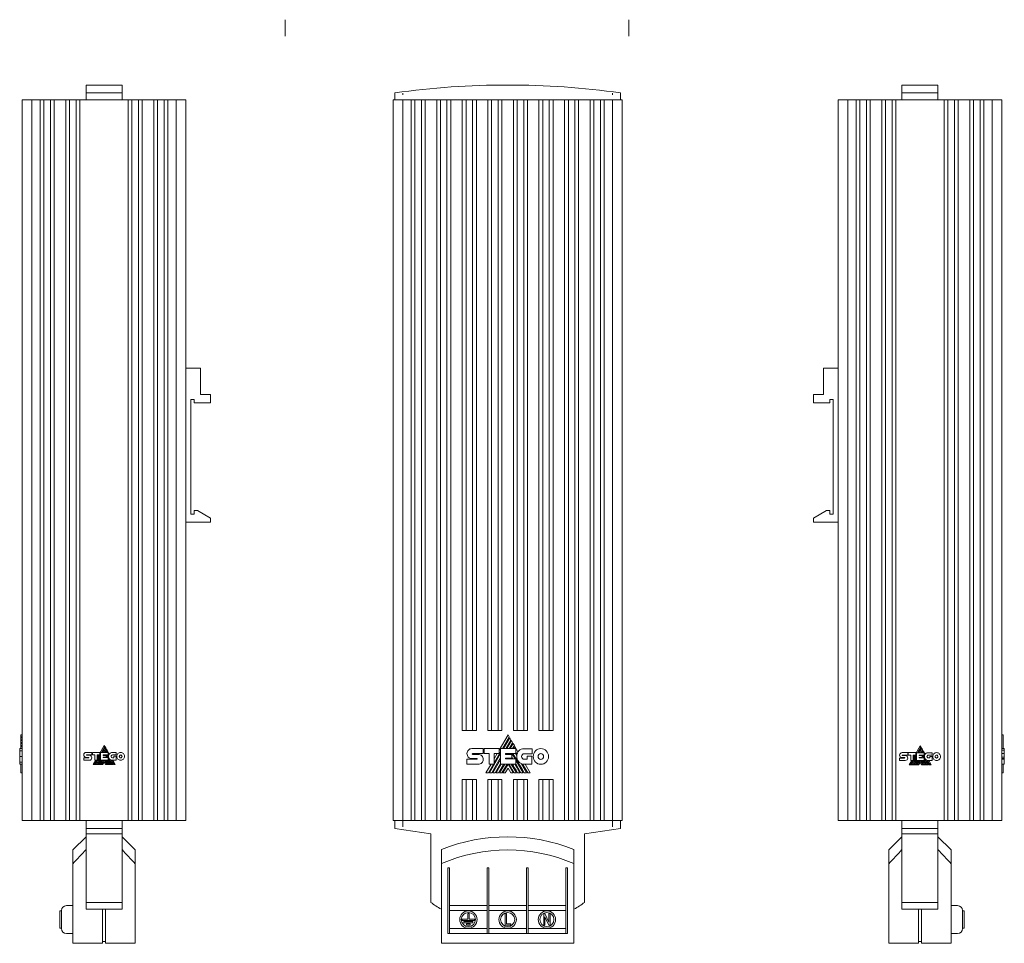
# Model space of a CAD drawing. Header units: millimetres. Extents: x 44 to 345, y 15 to 297.
import ezdxf

# ---------------------------------------------------------------- set-up
doc = ezdxf.new("R2010")
doc.units = ezdxf.units.MM
doc.linetypes.add('CENTERX2', pattern=[20.32, 12.7, -2.54, 2.54, -2.54])
doc.linetypes.add('PHANTOM', pattern=[12.7, 6.35, -1.27, 1.27, -1.27, 1.27, -1.27])
doc.layers.add('___VS___', color=7, linetype='Continuous', lineweight=15)

msp = doc.modelspace()

# ---------------------------------------------------------------- linework, layer by layer
at = {"color": 7, "linetype": 'Continuous', "lineweight": 0}
for p, q in [((125, 292), (125, 297)), ((230, 292), (230, 297))]:
    msp.add_line(p, q, dxfattribs=at)
at = {"color": 7, "linetype": 'Continuous', "lineweight": 15}
for p, q in [((75.18, 277.06), (64.18, 277.06)), ((64.18, 277.06), (64.18, 274.66)), ((75.18, 274.66), (75.18, 277.06)), ((324.37, 277.06), (313.37, 277.06)), ((313.37, 277.06), (313.37, 274.66)), ((324.37, 274.66), (324.37, 277.06)), ((75.18, 274.66), (64.18, 274.66)), ((64.18, 274.66), (64.18, 272.56)), ((75.18, 274.66), (75.18, 272.56)), ((158.45, 274.66), (158.45, 272.56)), ((227.45, 274.66), (227.45, 272.56)), ((313.37, 274.66), (313.37, 272.56)), ((313.37, 274.66), (324.37, 274.66)), ((324.37, 274.66), (324.37, 272.56)), ((44.68, 52.56), (44.68, 272.56)), ((47.68, 272.56), (44.68, 272.56)), ((47.68, 52.56), (47.68, 272.56)), ((50.19, 272.56), (47.68, 272.56)), ((50.19, 52.56), (50.19, 272.56)), ((51.34, 272.56), (50.19, 272.56)), ((51.34, 52.56), (51.34, 272.56)), ((53.34, 272.56), (51.34, 272.56)), ((53.34, 52.56), (53.34, 272.56)), ((54.5, 272.56), (53.34, 272.56)), ((54.5, 52.56), (54.5, 272.56)), ((58, 272.56), (54.5, 272.56)), ((58, 52.56), (58, 272.56)), ((59.15, 272.56), (58, 272.56)), ((59.15, 52.56), (59.15, 272.56)), ((61.15, 272.56), (59.15, 272.56)), ((61.15, 52.56), (61.15, 272.56)), ((62.31, 272.56), (61.15, 272.56)), ((62.31, 52.56), (62.31, 272.56)), ((77.05, 272.56), (62.31, 272.56)), ((77.05, 52.56), (77.05, 272.56)), ((77.05, 272.56), (78.21, 272.56)), ((78.21, 52.56), (78.21, 272.56)), ((78.21, 272.56), (80.21, 272.56)), ((80.21, 52.56), (80.21, 272.56)), ((80.21, 272.56), (81.36, 272.56)), ((81.36, 52.56), (81.36, 272.56)), ((81.36, 272.56), (84.86, 272.56)), ((84.86, 52.56), (84.86, 272.56)), ((84.86, 272.56), (86.01, 272.56)), ((86.01, 52.56), (86.01, 272.56)), ((86.01, 272.56), (88.01, 272.56)), ((88.01, 52.56), (88.01, 272.56)), ((88.01, 272.56), (89.17, 272.56)), ((89.17, 52.56), (89.17, 272.56)), ((89.17, 272.56), (91.68, 272.56)), ((91.68, 52.56), (91.68, 272.56)), ((91.68, 272.56), (94.68, 272.56)), ((94.68, 52.56), (94.68, 272.56)), ((157.95, 52.56), (157.95, 272.56)), ((157.95, 272.56), (160.95, 272.56)), ((160.95, 52.56), (160.95, 272.56)), ((160.95, 272.56), (163.46, 272.56)), ((163.46, 52.56), (163.46, 272.56)), ((163.46, 272.56), (164.61, 272.56)), ((164.61, 52.56), (164.61, 272.56)), ((164.61, 272.56), (166.61, 272.56)), ((166.61, 52.56), (166.61, 272.56)), ((166.61, 272.56), (167.77, 272.56)), ((167.77, 52.56), (167.77, 272.56)), ((167.77, 272.56), (171.27, 272.56)), ((171.27, 52.56), (171.27, 272.56)), ((171.27, 272.56), (172.42, 272.56)), ((172.42, 52.56), (172.42, 272.56)), ((172.42, 272.56), (174.42, 272.56)), ((174.42, 52.56), (174.42, 272.56)), ((174.42, 272.56), (175.58, 272.56)), ((175.58, 52.56), (175.58, 272.56)), ((175.58, 272.56), (179.08, 272.56)), ((179.08, 80.06), (179.08, 272.56)), ((179.08, 272.56), (180.23, 272.56)), ((180.23, 80.06), (180.23, 272.56)), ((180.23, 272.56), (182.23, 272.56)), ((182.23, 80.06), (182.23, 272.56)), ((182.23, 272.56), (183.39, 272.56)), ((183.39, 80.06), (183.39, 272.56)), ((183.39, 272.56), (186.89, 272.56)), ((186.89, 80.06), (186.89, 272.56)), ((186.89, 272.56), (188.04, 272.56)), ((188.04, 80.06), (188.04, 272.56)), ((188.04, 272.56), (190.04, 272.56)), ((190.04, 80.06), (190.04, 272.56)), ((190.04, 272.56), (191.2, 272.56)), ((191.2, 80.06), (191.2, 272.56)), ((191.2, 272.56), (194.7, 272.56)), ((194.7, 80.06), (194.7, 272.56)), ((195.86, 272.56), (194.7, 272.56)), ((195.86, 80.06), (195.86, 272.56)), ((197.86, 272.56), (195.86, 272.56)), ((197.86, 80.06), (197.86, 272.56)), ((199.01, 272.56), (197.86, 272.56)), ((199.01, 80.06), (199.01, 272.56)), ((202.51, 272.56), (199.01, 272.56)), ((202.51, 80.06), (202.51, 272.56)), ((203.67, 272.56), (202.51, 272.56)), ((203.67, 80.06), (203.67, 272.56)), ((205.67, 272.56), (203.67, 272.56)), ((205.67, 80.06), (205.67, 272.56)), ((206.82, 272.56), (205.67, 272.56)), ((206.82, 80.06), (206.82, 272.56)), ((210.32, 272.56), (206.82, 272.56)), ((210.32, 52.56), (210.32, 272.56)), ((211.48, 272.56), (210.32, 272.56)), ((211.48, 52.56), (211.48, 272.56)), ((213.48, 272.56), (211.48, 272.56)), ((213.48, 52.56), (213.48, 272.56)), ((214.63, 272.56), (213.48, 272.56)), ((214.63, 52.56), (214.63, 272.56)), ((218.13, 272.56), (214.63, 272.56)), ((218.13, 52.56), (218.13, 272.56)), ((219.28, 272.56), (218.13, 272.56)), ((219.28, 52.56), (219.28, 272.56)), ((221.28, 272.56), (219.28, 272.56)), ((221.28, 52.56), (221.28, 272.56)), ((222.44, 272.56), (221.28, 272.56)), ((222.44, 52.56), (222.44, 272.56)), ((224.95, 272.56), (222.44, 272.56)), ((224.95, 52.56), (224.95, 272.56)), ((227.95, 272.56), (224.95, 272.56)), ((227.95, 52.56), (227.95, 272.56)), ((293.87, 52.56), (293.87, 272.56)), ((296.87, 272.56), (293.87, 272.56)), ((296.87, 52.56), (296.87, 272.56)), ((299.38, 272.56), (296.87, 272.56)), ((299.38, 52.56), (299.38, 272.56)), ((300.53, 272.56), (299.38, 272.56)), ((300.53, 52.56), (300.53, 272.56)), ((302.53, 272.56), (300.53, 272.56)), ((302.53, 52.56), (302.53, 272.56)), ((303.69, 272.56), (302.53, 272.56)), ((303.69, 52.56), (303.69, 272.56)), ((307.19, 272.56), (303.69, 272.56)), ((307.19, 52.56), (307.19, 272.56)), ((308.34, 272.56), (307.19, 272.56)), ((308.34, 52.56), (308.34, 272.56)), ((310.34, 272.56), (308.34, 272.56)), ((310.34, 52.56), (310.34, 272.56)), ((311.5, 272.56), (310.34, 272.56)), ((311.5, 52.56), (311.5, 272.56)), ((311.5, 272.56), (326.24, 272.56)), ((326.24, 52.56), (326.24, 272.56)), ((326.24, 272.56), (327.4, 272.56)), ((327.4, 52.56), (327.4, 272.56)), ((327.4, 272.56), (329.4, 272.56)), ((329.4, 52.56), (329.4, 272.56)), ((329.4, 272.56), (330.55, 272.56)), ((330.55, 52.56), (330.55, 272.56)), ((330.55, 272.56), (334.05, 272.56)), ((334.05, 52.56), (334.05, 272.56)), ((334.05, 272.56), (335.21, 272.56)), ((335.21, 52.56), (335.21, 272.56)), ((335.21, 272.56), (337.21, 272.56)), ((337.21, 52.56), (337.21, 272.56)), ((337.21, 272.56), (338.36, 272.56)), ((338.36, 52.56), (338.36, 272.56)), ((338.36, 272.56), (340.87, 272.56)), ((340.87, 52.56), (340.87, 272.56)), ((340.87, 272.56), (343.87, 272.56)), ((343.87, 52.56), (343.87, 272.56)), ((99.18, 190.66), (94.68, 190.66)), ((99.18, 190.66), (99.18, 182.56)), ((289.37, 182.56), (289.37, 190.66)), ((289.37, 190.66), (293.87, 190.66)), ((97.18, 181.06), (96.18, 181.06)), ((96.18, 181.06), (96.18, 146.06)), ((97.18, 181.06), (97.18, 180.06)), ((102.18, 182.56), (99.18, 182.56)), ((102.18, 182.56), (102.18, 180.06)), ((286.37, 180.06), (286.37, 182.56)), ((286.37, 182.56), (289.37, 182.56)), ((291.37, 181.06), (292.37, 181.06)), ((291.37, 180.06), (291.37, 181.06)), ((292.37, 146.06), (292.37, 181.06)), ((102.18, 180.06), (97.18, 180.06)), ((286.37, 180.06), (291.37, 180.06)), ((97.18, 146.06), (96.18, 146.06)), ((97.18, 147.16), (97.18, 146.06)), ((98.18, 147.16), (97.18, 147.16)), ((102.18, 144.85), (98.18, 147.16)), ((102.18, 143.66), (102.18, 144.85)), ((290.37, 147.16), (286.37, 144.85)), ((286.37, 144.85), (286.37, 143.66)), ((291.37, 147.16), (290.37, 147.16)), ((291.37, 146.06), (291.37, 147.16)), ((292.37, 146.06), (291.37, 146.06)), ((102.18, 143.66), (94.68, 143.66)), ((286.37, 143.66), (293.87, 143.66)), ((44.27, 78.73), (44.68, 78.73)), ((44.27, 78.11), (44.27, 78.73)), ((183.39, 80.06), (179.08, 80.06)), ((191.2, 80.06), (186.89, 80.06)), ((193.07, 78.73), (190.34, 74.01)), ((193.43, 78.11), (193.07, 78.73)), ((199.01, 80.06), (194.7, 80.06)), ((206.82, 80.06), (202.51, 80.06)), ((344.28, 78.73), (343.87, 78.73)), ((344.28, 78.73), (344.28, 74.5)), ((44.27, 78.11), (44.68, 78.11)), ((44.27, 77.82), (44.27, 78.11)), ((44.27, 77.82), (44.68, 77.82)), ((44.27, 77.21), (44.27, 77.82)), ((44.27, 77.21), (44.68, 77.21)), ((44.27, 76.93), (44.27, 77.21)), ((44.27, 76.93), (44.68, 76.93)), ((44.27, 76.31), (44.27, 76.93)), ((44.27, 76.31), (44.68, 76.31)), ((44.27, 76.04), (44.27, 76.31)), ((44.27, 76.04), (44.68, 76.04)), ((44.27, 75.41), (44.27, 76.04)), ((44.27, 75.41), (44.68, 75.41)), ((44.27, 75.14), (44.27, 75.41)), ((69.76, 75.44), (68.4, 73.08)), ((69.94, 75.13), (69.76, 75.44)), ((191.34, 74.48), (193.43, 78.11)), ((193.59, 77.82), (191.66, 74.48)), ((192.37, 74.48), (193.95, 77.21)), ((194.11, 76.93), (192.69, 74.48)), ((193.41, 74.48), (194.46, 76.31)), ((193.95, 77.21), (193.59, 77.82)), ((194.62, 76.04), (193.73, 74.48)), ((194.46, 76.31), (194.11, 76.93)), ((194.45, 74.48), (194.99, 75.41)), ((194.99, 75.41), (194.62, 76.04)), ((318.93, 75.38), (317.57, 73.02)), ((319.11, 75.07), (318.93, 75.38)), ((43.93, 74.5), (44.27, 74.5)), ((43.93, 74.5), (44.27, 74.5)), ((43.93, 74.49), (44.68, 74.49)), ((44.27, 75.14), (44.68, 75.14)), ((44.27, 74.49), (44.27, 75.14)), ((63.49, 72.56), (63.49, 72.56)), ((64.24, 73.33), (65.95, 73.33)), ((64.34, 72.57), (65.95, 72.57)), ((64.34, 72.45), (65.21, 72.45)), ((65.95, 73.33), (65.95, 72.57)), ((66.12, 72.57), (66.12, 73.33)), ((66.12, 73.33), (68.4, 73.33)), ((66.86, 72.57), (66.12, 72.57)), ((66.86, 70.97), (66.86, 72.57)), ((66.91, 69.61), (68.63, 72.57)), ((67.64, 71.14), (68.63, 72.85)), ((68.4, 72.57), (67.64, 72.57)), ((67.64, 70.97), (67.64, 72.57)), ((68.1, 72.57), (67.64, 71.77)), ((68.4, 73.33), (68.4, 72.57)), ((68.63, 70.97), (68.63, 73.32)), ((68.63, 73.32), (70.95, 73.32)), ((68.9, 73.32), (69.94, 75.13)), ((70.02, 74.99), (69.06, 73.32)), ((69.4, 72.56), (70.95, 72.56)), ((69.4, 72.56), (69.4, 72.43)), ((69.4, 72.43), (70.32, 72.43)), ((69.41, 73.32), (70.2, 74.68)), ((70.28, 74.54), (69.57, 73.32)), ((69.58, 72.43), (69.65, 72.56)), ((69.93, 73.32), (70.46, 74.23)), ((69.94, 72.43), (70.01, 72.56)), ((70.2, 74.68), (70.02, 74.99)), ((70.54, 74.1), (70.09, 73.32)), ((70.1, 72.43), (70.17, 72.56)), ((70.46, 74.23), (70.28, 74.54)), ((70.32, 72.43), (70.32, 71.86)), ((70.45, 73.32), (70.72, 73.78)), ((70.45, 72.42), (70.53, 72.56)), ((70.45, 72.42), (70.84, 71.74)), ((70.72, 73.78), (70.54, 74.1)), ((70.8, 73.65), (70.61, 73.32)), ((71.27, 72.82), (70.8, 73.65)), ((70.89, 72.56), (71.09, 72.21)), ((70.95, 73.32), (70.95, 72.56)), ((72.25, 73.31), (73.44, 73.31)), ((73.44, 72.55), (72.25, 72.55)), ((73.44, 73.31), (73.44, 72.55)), ((180.53, 72.97), (180.53, 72.97)), ((182.03, 74.5), (185.46, 74.5)), ((182.23, 72.98), (185.46, 72.98)), ((182.24, 72.74), (183.98, 72.74)), ((185.46, 74.5), (185.46, 72.98)), ((185.79, 72.98), (185.79, 74.5)), ((185.79, 74.5), (190.34, 74.5)), ((187.27, 72.98), (185.79, 72.98)), ((187.27, 69.78), (187.27, 72.98)), ((187.37, 67.06), (190.8, 72.99)), ((188.83, 70.13), (190.8, 73.55)), ((190.34, 72.99), (188.83, 72.99)), ((188.83, 69.78), (188.83, 72.99)), ((189.75, 72.99), (188.83, 71.39)), ((190.34, 74.5), (190.34, 72.99)), ((190.8, 69.78), (190.8, 74.48)), ((190.8, 74.48), (195.45, 74.48)), ((192.34, 72.96), (192.34, 72.71)), ((192.34, 72.96), (195.45, 72.96)), ((192.34, 72.71), (194.19, 72.71)), ((192.7, 72.71), (192.85, 72.96)), ((193.42, 72.71), (193.57, 72.96)), ((193.74, 72.71), (193.88, 72.96)), ((194.19, 72.71), (194.19, 71.56)), ((194.45, 72.69), (194.61, 72.96)), ((194.45, 72.69), (195.24, 71.33)), ((195.14, 75.14), (194.76, 74.48)), ((196.09, 73.49), (195.14, 75.14)), ((195.32, 72.96), (195.73, 72.26)), ((195.45, 74.48), (195.45, 72.96)), ((198.04, 74.47), (200.42, 74.47)), ((200.42, 72.94), (198.04, 72.94)), ((200.42, 74.47), (200.42, 72.94)), ((312.66, 72.5), (312.66, 72.5)), ((313.41, 73.26), (315.13, 73.26)), ((313.51, 72.5), (315.13, 72.5)), ((313.52, 72.38), (314.39, 72.38)), ((315.13, 73.26), (315.13, 72.5)), ((315.3, 72.5), (315.3, 73.26)), ((315.3, 73.26), (317.57, 73.26)), ((316.03, 72.5), (315.3, 72.5)), ((316.03, 70.9), (316.03, 72.5)), ((316.09, 69.54), (317.8, 72.51)), ((316.81, 71.08), (317.8, 72.79)), ((317.57, 72.51), (316.81, 72.51)), ((316.81, 70.9), (316.81, 72.51)), ((317.27, 72.51), (316.81, 71.71)), ((317.57, 73.26), (317.57, 72.51)), ((317.8, 70.9), (317.8, 73.25)), ((317.8, 73.25), (320.12, 73.25)), ((318.07, 73.25), (319.11, 75.07)), ((319.19, 74.92), (318.23, 73.25)), ((318.57, 72.49), (320.12, 72.49)), ((318.57, 72.49), (318.57, 72.37)), ((318.57, 72.37), (319.49, 72.37)), ((318.59, 73.25), (319.37, 74.62)), ((319.45, 74.48), (318.75, 73.25)), ((318.75, 72.37), (318.82, 72.49)), ((319.1, 73.25), (319.63, 74.17)), ((319.11, 72.37), (319.18, 72.49)), ((319.37, 74.62), (319.19, 74.92)), ((319.71, 74.03), (319.26, 73.25)), ((319.27, 72.37), (319.34, 72.49)), ((319.63, 74.17), (319.45, 74.48)), ((319.49, 72.37), (319.49, 71.79)), ((319.62, 73.25), (319.89, 73.72)), ((319.62, 72.36), (319.7, 72.49)), ((319.62, 72.36), (320.02, 71.68)), ((319.89, 73.72), (319.71, 74.03)), ((319.97, 73.58), (319.78, 73.25)), ((320.45, 72.76), (319.97, 73.58)), ((320.06, 72.49), (320.26, 72.14)), ((320.12, 73.25), (320.12, 72.49)), ((321.42, 73.25), (322.61, 73.25)), ((322.61, 72.48), (321.42, 72.48)), ((322.61, 73.25), (322.61, 72.48)), ((344.62, 74.5), (343.87, 74.5)), ((344.62, 72.97), (343.87, 72.97)), ((344.62, 72.97), (344.62, 72.97)), ((43.93, 69.69), (44.68, 69.69)), ((44.27, 67.06), (44.27, 69.69)), ((63.49, 71.69), (65, 71.69)), ((65.21, 70.93), (63.49, 70.93)), ((65, 71.82), (64.24, 71.82)), ((67.17, 70.97), (66.39, 69.61)), ((66.75, 69.61), (67.54, 70.97)), ((66.86, 70.97), (67.64, 70.97)), ((67.27, 69.61), (68.63, 71.96)), ((67.43, 69.61), (68.63, 71.68)), ((67.78, 69.61), (68.63, 71.07)), ((67.94, 69.61), (68.73, 70.97)), ((68.3, 69.61), (69.09, 70.97)), ((68.46, 69.61), (69.25, 70.97)), ((68.63, 70.97), (70.94, 70.97)), ((68.82, 69.61), (69.61, 70.97)), ((68.98, 69.61), (69.76, 70.96)), ((69.76, 70.34), (69.33, 69.61)), ((69.4, 71.86), (70.32, 71.86)), ((69.4, 71.86), (69.4, 71.74)), ((69.4, 71.74), (70.94, 71.74)), ((69.54, 71.74), (69.6, 71.86)), ((69.7, 71.74), (69.76, 71.86)), ((70.54, 69.61), (69.76, 70.96)), ((69.76, 70.34), (70.18, 69.61)), ((70.7, 69.61), (69.91, 70.97)), ((70.26, 71.86), (70.33, 71.74)), ((70.26, 70.97), (71.05, 69.61)), ((70.78, 70.97), (71.56, 69.61)), ((70.94, 70.97), (70.94, 71.74)), ((70.94, 71.58), (72.08, 69.61)), ((71.77, 71.04), (72.6, 69.61)), ((72.25, 71.69), (72.66, 71.69)), ((73.41, 70.93), (72.25, 70.93)), ((73.13, 69.61), (72.37, 70.93)), ((72.66, 71.69), (72.66, 72.15)), ((72.66, 72.15), (73.41, 72.15)), ((73.41, 72.15), (73.41, 70.93)), ((180.53, 71.22), (183.54, 71.22)), ((180.53, 69.71), (180.53, 71.22)), ((183.98, 69.71), (180.53, 69.71)), ((183.54, 71.48), (182.04, 71.48)), ((187.9, 69.78), (186.32, 67.06)), ((187.05, 67.06), (188.62, 69.78)), ((187.27, 69.78), (188.83, 69.78)), ((188.08, 67.06), (190.8, 71.76)), ((188.41, 67.06), (190.8, 71.21)), ((189.11, 67.06), (190.8, 69.98)), ((189.44, 67.06), (191.01, 69.78)), ((190.15, 67.06), (191.72, 69.78)), ((190.47, 67.06), (192.04, 69.78)), ((190.8, 69.78), (195.42, 69.78)), ((191.18, 67.06), (192.76, 69.78)), ((191.5, 67.06), (193.06, 69.76)), ((192.34, 71.56), (192.34, 71.33)), ((192.34, 71.56), (194.19, 71.56)), ((192.34, 71.33), (195.42, 71.33)), ((192.62, 71.33), (192.76, 71.56)), ((192.94, 71.33), (193.07, 71.56)), ((194.62, 67.06), (193.06, 69.76)), ((194.94, 67.06), (193.36, 69.78)), ((194.06, 71.56), (194.2, 71.33)), ((194.07, 69.78), (195.64, 67.06)), ((195.1, 69.78), (196.67, 67.06)), ((195.42, 69.78), (195.42, 71.33)), ((195.42, 71.01), (197.71, 67.06)), ((197.08, 69.92), (198.74, 67.06)), ((198.04, 71.23), (198.86, 71.23)), ((200.37, 69.71), (198.05, 69.71)), ((199.81, 67.06), (198.28, 69.71)), ((198.86, 71.23), (198.86, 72.14)), ((198.86, 72.14), (200.37, 72.14)), ((200.37, 72.14), (200.37, 69.71)), ((312.66, 71.62), (314.17, 71.62)), ((314.39, 70.87), (312.66, 70.87)), ((314.17, 71.75), (313.42, 71.75)), ((316.35, 70.9), (315.56, 69.54)), ((315.92, 69.54), (316.71, 70.9)), ((316.03, 70.9), (316.81, 70.9)), ((316.44, 69.54), (317.8, 71.89)), ((316.6, 69.54), (317.8, 71.61)), ((316.96, 69.54), (317.8, 71)), ((317.12, 69.54), (317.9, 70.9)), ((317.47, 69.54), (318.26, 70.9)), ((317.63, 69.54), (318.42, 70.9)), ((317.8, 70.9), (320.11, 70.9)), ((317.99, 69.54), (318.78, 70.9)), ((318.15, 69.54), (318.93, 70.89)), ((318.93, 70.27), (318.5, 69.54)), ((318.57, 71.79), (319.49, 71.79)), ((318.57, 71.79), (318.57, 71.68)), ((318.57, 71.68), (320.11, 71.68)), ((318.71, 71.68), (318.78, 71.79)), ((318.87, 71.68), (318.94, 71.79)), ((319.71, 69.54), (318.93, 70.89)), ((318.93, 70.27), (319.35, 69.54)), ((319.87, 69.54), (319.08, 70.9)), ((319.43, 71.79), (319.5, 71.68)), ((319.43, 70.9), (320.22, 69.54)), ((319.95, 70.9), (320.73, 69.54)), ((320.11, 70.9), (320.11, 71.68)), ((320.11, 71.52), (321.25, 69.54)), ((320.94, 70.97), (321.77, 69.54)), ((321.42, 71.63), (321.83, 71.63)), ((322.58, 70.87), (321.43, 70.87)), ((322.3, 69.54), (321.54, 70.87)), ((321.83, 71.63), (321.83, 72.08)), ((321.83, 72.08), (322.58, 72.08)), ((322.58, 72.08), (322.58, 70.87)), ((344.62, 71.48), (343.87, 71.48)), ((344.62, 71.22), (343.87, 71.22)), ((344.62, 69.71), (343.87, 69.71)), ((344.28, 69.71), (344.28, 67.06)), ((344.28, 69.71), (344.62, 69.71)), ((344.62, 69.69), (344.28, 69.69)), ((344.62, 69.71), (344.62, 71.22)), ((344.62, 69.71), (344.62, 69.71)), ((44.27, 67.06), (44.68, 67.06)), ((186.32, 67.06), (187.05, 67.06)), ((187.37, 67.06), (188.08, 67.06)), ((188.41, 67.06), (189.11, 67.06)), ((189.44, 67.06), (190.15, 67.06)), ((190.47, 67.06), (191.18, 67.06)), ((191.5, 67.06), (192.21, 67.06)), ((193.06, 68.52), (192.21, 67.06)), ((193.06, 68.52), (193.91, 67.06)), ((193.91, 67.06), (194.62, 67.06)), ((194.94, 67.06), (195.64, 67.06)), ((195.97, 67.06), (196.67, 67.06)), ((197, 67.06), (197.71, 67.06)), ((198.03, 67.06), (198.74, 67.06)), ((199.09, 67.06), (199.81, 67.06)), ((344.28, 67.06), (343.87, 67.06)), ((179.08, 65.06), (183.39, 65.06)), ((179.08, 52.56), (179.08, 65.06)), ((180.23, 52.56), (180.23, 65.06)), ((182.23, 52.56), (182.23, 65.06)), ((183.39, 52.56), (183.39, 65.06)), ((186.89, 65.06), (191.2, 65.06)), ((186.89, 52.56), (186.89, 65.06)), ((188.04, 52.56), (188.04, 65.06)), ((190.04, 52.56), (190.04, 65.06)), ((191.2, 52.56), (191.2, 65.06)), ((194.7, 65.06), (199.01, 65.06)), ((194.7, 52.56), (194.7, 65.06)), ((195.86, 52.56), (195.86, 65.06)), ((197.86, 52.56), (197.86, 65.06)), ((199.01, 52.56), (199.01, 65.06)), ((202.51, 65.06), (206.82, 65.06)), ((202.51, 52.56), (202.51, 65.06)), ((203.67, 52.56), (203.67, 65.06)), ((205.67, 52.56), (205.67, 65.06)), ((206.82, 52.56), (206.82, 65.06)), ((47.68, 52.56), (44.68, 52.56)), ((50.19, 52.56), (47.68, 52.56)), ((51.34, 52.56), (50.19, 52.56)), ((53.34, 52.56), (51.34, 52.56)), ((54.5, 52.56), (53.34, 52.56)), ((58, 52.56), (54.5, 52.56)), ((59.15, 52.56), (58, 52.56)), ((61.15, 52.56), (59.15, 52.56)), ((62.31, 52.56), (61.15, 52.56)), ((77.05, 52.56), (62.31, 52.56)), ((64.18, 50.06), (64.18, 52.56)), ((75.18, 52.56), (75.18, 50.06)), ((77.05, 52.56), (78.21, 52.56)), ((78.21, 52.56), (80.21, 52.56)), ((80.21, 52.56), (81.36, 52.56)), ((81.36, 52.56), (84.86, 52.56)), ((84.86, 52.56), (86.01, 52.56)), ((86.01, 52.56), (88.01, 52.56)), ((88.01, 52.56), (89.17, 52.56)), ((89.17, 52.56), (91.68, 52.56)), ((91.68, 52.56), (94.68, 52.56)), ((157.95, 52.56), (160.95, 52.56)), ((158.45, 52.56), (158.45, 50.06)), ((160.95, 52.56), (163.46, 52.56)), ((163.46, 52.56), (164.61, 52.56)), ((164.61, 52.56), (166.61, 52.56)), ((166.61, 52.56), (167.77, 52.56)), ((167.77, 52.56), (171.27, 52.56)), ((171.27, 52.56), (172.42, 52.56)), ((172.42, 52.56), (174.42, 52.56)), ((174.42, 52.56), (175.58, 52.56)), ((175.58, 52.56), (179.08, 52.56)), ((179.08, 52.56), (180.23, 52.56)), ((180.23, 52.56), (182.23, 52.56)), ((182.23, 52.56), (183.39, 52.56)), ((183.39, 52.56), (186.89, 52.56)), ((186.89, 52.56), (188.04, 52.56)), ((188.04, 52.56), (190.04, 52.56)), ((190.04, 52.56), (191.2, 52.56)), ((191.2, 52.56), (194.7, 52.56)), ((195.86, 52.56), (194.7, 52.56)), ((197.86, 52.56), (195.86, 52.56)), ((199.01, 52.56), (197.86, 52.56)), ((202.51, 52.56), (199.01, 52.56)), ((203.67, 52.56), (202.51, 52.56)), ((205.67, 52.56), (203.67, 52.56)), ((206.82, 52.56), (205.67, 52.56)), ((210.32, 52.56), (206.82, 52.56)), ((211.48, 52.56), (210.32, 52.56)), ((213.48, 52.56), (211.48, 52.56)), ((214.63, 52.56), (213.48, 52.56)), ((218.13, 52.56), (214.63, 52.56)), ((219.28, 52.56), (218.13, 52.56)), ((221.28, 52.56), (219.28, 52.56)), ((222.44, 52.56), (221.28, 52.56)), ((224.95, 52.56), (222.44, 52.56)), ((227.95, 52.56), (224.95, 52.56)), ((227.45, 50.06), (227.45, 52.56)), ((296.87, 52.56), (293.87, 52.56)), ((299.38, 52.56), (296.87, 52.56)), ((300.53, 52.56), (299.38, 52.56)), ((302.53, 52.56), (300.53, 52.56)), ((303.69, 52.56), (302.53, 52.56)), ((307.19, 52.56), (303.69, 52.56)), ((308.34, 52.56), (307.19, 52.56)), ((310.34, 52.56), (308.34, 52.56)), ((311.5, 52.56), (310.34, 52.56)), ((311.5, 52.56), (326.24, 52.56)), ((313.37, 50.06), (313.37, 52.56)), ((324.37, 52.56), (324.37, 50.06)), ((326.24, 52.56), (327.4, 52.56)), ((327.4, 52.56), (329.4, 52.56)), ((329.4, 52.56), (330.55, 52.56)), ((330.55, 52.56), (334.05, 52.56)), ((334.05, 52.56), (335.21, 52.56)), ((335.21, 52.56), (337.21, 52.56)), ((337.21, 52.56), (338.36, 52.56)), ((338.36, 52.56), (340.87, 52.56)), ((340.87, 52.56), (343.87, 52.56)), ((64.18, 48.51), (64.18, 50.06)), ((75.18, 50.06), (64.18, 50.06)), ((75.18, 48.51), (64.18, 48.51)), ((64.18, 27.56), (64.18, 48.51)), ((75.18, 50.06), (75.18, 48.51)), ((75.18, 48.51), (75.18, 27.56)), ((158.45, 50.06), (169.45, 48.51)), ((169.45, 48.51), (169.45, 27.56)), ((216.45, 48.51), (227.45, 50.06)), ((216.45, 27.56), (216.45, 48.51)), ((313.37, 50.06), (324.37, 50.06)), ((313.37, 48.51), (313.37, 50.06)), ((313.37, 48.51), (324.37, 48.51)), ((313.37, 27.56), (313.37, 48.51)), ((324.37, 50.06), (324.37, 48.51)), ((324.37, 48.51), (324.37, 27.56)), ((64.18, 47.56), (60.18, 43.56)), ((79.18, 43.56), (75.18, 47.56)), ((313.37, 47.56), (309.37, 43.56)), ((328.37, 43.56), (324.37, 47.56)), ((60.18, 39.36), (60.18, 43.56)), ((79.18, 43.56), (79.18, 39.36)), ((309.37, 39.36), (309.37, 43.56)), ((328.37, 43.56), (328.37, 39.36)), ((60.18, 15.06), (60.18, 39.36)), ((79.18, 15.06), (79.18, 39.36)), ((172.7, 39.36), (172.7, 15.06)), ((213.2, 15.06), (213.2, 39.36)), ((309.37, 39.36), (309.37, 15.06)), ((328.37, 39.36), (328.37, 15.06)), ((175.2, 38.06), (174.7, 38.06)), ((174.7, 38.06), (174.7, 18.06)), ((175.2, 26.56), (175.2, 38.06)), ((187.2, 38.06), (186.7, 38.06)), ((186.7, 38.06), (186.7, 26.56)), ((187.2, 26.56), (187.2, 38.06)), ((199.2, 38.06), (198.7, 38.06)), ((198.7, 38.06), (198.7, 26.56)), ((199.2, 26.56), (199.2, 38.06)), ((211.2, 38.06), (210.7, 38.06)), ((210.7, 38.06), (210.7, 26.56)), ((211.2, 18.06), (211.2, 38.06)), ((75.18, 27.56), (64.18, 27.56)), ((64.18, 25.43), (64.18, 27.56)), ((75.18, 27.56), (75.18, 25.43)), ((313.37, 27.56), (324.37, 27.56)), ((313.37, 25.43), (313.37, 27.56)), ((324.37, 27.56), (324.37, 25.43)), ((56.68, 24.96), (56.18, 24.96)), ((56.18, 22.31), (56.18, 24.96)), ((56.68, 19.56), (56.68, 25.06)), ((58.18, 26.56), (60.18, 26.56)), ((69.18, 25.43), (64.18, 25.43)), ((70.18, 25.43), (69.18, 25.43)), ((69.18, 25.43), (69.18, 15.06)), ((75.18, 25.43), (70.18, 25.43)), ((70.18, 25.43), (70.18, 15.06)), ((175.2, 25.06), (175.2, 26.56)), ((175.2, 26.56), (186.7, 26.56)), ((186.7, 25.06), (175.2, 25.06)), ((175.2, 25.06), (175.2, 19.56)), ((180.75, 24.11), (180.75, 22.41)), ((180.75, 24.11), (181.15, 24.11)), ((181.15, 24.11), (181.15, 22.41)), ((186.7, 25.06), (186.7, 26.56)), ((186.7, 19.56), (186.7, 25.06)), ((187.2, 26.56), (187.2, 25.06)), ((187.2, 26.56), (198.7, 26.56)), ((198.7, 25.06), (187.2, 25.06)), ((187.2, 25.06), (187.2, 19.56)), ((192.15, 24.11), (192.55, 24.11)), ((192.15, 20.61), (192.15, 24.11)), ((192.55, 24.11), (192.55, 21.01)), ((198.7, 25.06), (198.7, 26.56)), ((198.7, 19.56), (198.7, 25.06)), ((199.2, 26.56), (199.2, 25.06)), ((199.2, 26.56), (210.7, 26.56)), ((210.7, 25.06), (199.2, 25.06)), ((199.2, 25.06), (199.2, 19.56)), ((203.95, 24.11), (203.95, 20.61)), ((203.95, 24.11), (204.35, 24.11)), ((204.35, 24.11), (205.55, 21.55)), ((205.55, 24.11), (205.55, 21.55)), ((205.95, 24.11), (205.55, 24.11)), ((205.95, 24.11), (205.95, 20.61)), ((210.7, 26.56), (210.7, 25.06)), ((210.7, 19.56), (210.7, 25.06)), ((313.37, 25.43), (318.37, 25.43)), ((319.37, 25.43), (318.37, 25.43)), ((318.37, 25.43), (318.37, 15.06)), ((319.37, 25.43), (324.37, 25.43)), ((319.37, 25.43), (319.37, 15.06)), ((330.37, 26.56), (328.37, 26.56)), ((331.87, 25.06), (331.87, 19.56)), ((332.37, 24.96), (331.87, 24.96)), ((332.37, 24.96), (332.37, 19.66)), ((56.18, 19.66), (56.18, 22.31)), ((179.1, 22.01), (179.1, 22.41)), ((179.1, 22.41), (180.75, 22.41)), ((182.8, 22.01), (179.1, 22.01)), ((179.6, 21.71), (179.6, 21.31)), ((179.6, 21.71), (182.3, 21.71)), ((179.6, 21.31), (182.3, 21.31)), ((181.15, 22.41), (182.8, 22.41)), ((182.3, 21.71), (182.3, 21.31)), ((182.8, 22.41), (182.8, 22.01)), ((205.55, 20.61), (204.35, 23.16)), ((204.35, 23.16), (204.35, 20.61)), ((56.18, 19.66), (56.68, 19.66)), ((58.18, 18.06), (60.18, 18.06)), ((174.7, 18.06), (175.2, 18.06)), ((175.2, 18.06), (175.2, 19.56)), ((175.2, 19.56), (186.7, 19.56)), ((186.7, 18.06), (175.2, 18.06)), ((180.35, 21.01), (180.35, 20.61)), ((180.35, 21.01), (181.55, 21.01)), ((180.35, 20.61), (181.55, 20.61)), ((181.55, 21.01), (181.55, 20.61)), ((186.7, 18.06), (186.7, 19.56)), ((186.7, 18.06), (187.2, 18.06)), ((187.2, 19.56), (187.2, 18.06)), ((187.2, 19.56), (198.7, 19.56)), ((198.7, 18.06), (187.2, 18.06)), ((193.95, 20.61), (192.15, 20.61)), ((192.55, 21.01), (193.95, 21.01)), ((193.95, 21.01), (193.95, 20.61)), ((198.7, 18.06), (198.7, 19.56)), ((198.7, 18.06), (199.2, 18.06)), ((199.2, 19.56), (199.2, 18.06)), ((199.2, 19.56), (210.7, 19.56)), ((210.7, 18.06), (199.2, 18.06)), ((203.95, 20.61), (204.35, 20.61)), ((205.95, 20.61), (205.55, 20.61)), ((210.7, 19.56), (210.7, 18.06)), ((210.7, 18.06), (211.2, 18.06)), ((330.37, 18.06), (328.37, 18.06)), ((331.87, 19.66), (332.37, 19.66)), ((69.18, 15.06), (60.18, 15.06)), ((70.18, 15.56), (69.18, 15.56)), ((79.18, 15.06), (70.18, 15.06)), ((172.7, 15.06), (213.2, 15.06)), ((309.37, 15.06), (318.37, 15.06)), ((318.37, 15.56), (319.37, 15.56)), ((319.37, 15.06), (328.37, 15.06))]:
    msp.add_line(p, q, dxfattribs=at)
at = {"color": 7, "linetype": 'CENTERX2', "lineweight": 0}
for p, q in [((160.95, 50.56), (160.95, 274.56)), ((224.95, 50.56), (224.95, 274.56))]:
    msp.add_line(p, q, dxfattribs=at)
at = {"color": 8, "linetype": 'Continuous', "lineweight": 15}
for p, q in [((43.93, 73.79), (44.68, 73.79)), ((344.62, 74.05), (343.87, 74.05)), ((344.62, 72.97), (343.87, 72.97)), ((43.93, 72.09), (44.68, 72.09)), ((43.93, 70.4), (44.68, 70.4)), ((344.62, 71.9), (343.87, 71.9)), ((344.62, 71.44), (343.87, 71.44)), ((344.62, 71.34), (343.87, 71.34)), ((344.62, 71.26), (343.87, 71.26))]:
    msp.add_line(p, q, dxfattribs=at)
at = {"color": 7, "linetype": 'Continuous', "lineweight": 15, "flags": 128}
for points in [[(72.77, 69.61), (72.53, 70.02), (72.31, 70.41), (72.14, 70.69), (71.98, 70.96)], [(199.09, 67.06), (198.16, 68.66), (197.52, 69.77)], [(321.94, 69.54), (321.7, 69.95), (321.48, 70.34), (321.31, 70.63), (321.16, 70.9)]]:
    msp.add_lwpolyline(points, dxfattribs=at)
at = {"color": 7, "linetype": 'Continuous', "lineweight": 15}
for centre, radius in [((180.95, 22.31), 2.65), ((180.95, 22.31), 2.15), ((192.95, 22.31), 2.65), ((192.95, 22.31), 2.15), ((204.95, 22.31), 2.65), ((204.95, 22.31), 2.15)]:
    msp.add_circle(centre, radius, dxfattribs=at)
for centre, radius, start, end in [((192.95, 27.06), 250, 82.0679, 97.9321), ((72.25, 72.1), 1.17, 174.6401, 270), ((72.39, 72.15), 1.3, 149.0381, 166.8386), ((198.05, 72.04), 2.34, 174.6401, 270), ((198.32, 72.15), 2.6, 149.0381, 166.8386), ((321.56, 72.09), 1.3, 149.0381, 166.8386), ((321.43, 72.03), 1.17, 174.6401, 270), ((192.95, -7.44), 55, 68.3965, 111.6035), ((192.95, -7.44), 51, 66.6056, 113.3944), ((192.95, 59.93), 40, 234.0202, 239.5856), ((192.95, 59.93), 40, 300.4144, 305.9798), ((58.18, 25.06), 1.5, 90, 180), ((330.37, 25.06), 1.5, 0, 90), ((58.18, 19.56), 1.5, 180, 270), ((330.37, 19.56), 1.5, 270, 0)]:
    msp.add_arc(centre, radius, start, end, dxfattribs=at)
for points in [[(43.93, 74.49), (43.93, 74.49), (43.93, 74.22), (43.93, 73.79)], [(43.93, 73.79), (43.93, 73.35), (43.93, 72.75), (43.93, 72.09)], [(63.49, 72.56), (63.49, 72.77), (63.58, 72.96), (63.71, 73.1)], [(63.69, 72.03), (63.57, 72.15), (63.49, 72.33), (63.49, 72.56)], [(63.71, 73.1), (63.85, 73.24), (64.04, 73.33), (64.24, 73.33)], [(64.31, 72.55), (64.3, 72.54), (64.29, 72.52), (64.29, 72.5)], [(64.29, 72.5), (64.29, 72.49), (64.3, 72.47), (64.31, 72.46)], [(64.34, 72.57), (64.33, 72.57), (64.32, 72.56), (64.31, 72.55)], [(64.31, 72.46), (64.32, 72.45), (64.33, 72.45), (64.34, 72.45)], [(65.21, 72.45), (65.42, 72.45), (65.61, 72.36), (65.74, 72.22)], [(65.74, 72.22), (65.88, 72.07), (65.96, 71.88), (65.96, 71.66)], [(72.24, 69.61), (71.15, 71.48), (70.58, 72.47), (70.53, 72.56)], [(71.12, 72.45), (71.05, 72.57), (71, 72.67), (70.95, 72.75)], [(71.09, 72.21), (71.09, 72.29), (71.1, 72.37), (71.12, 72.45)], [(71.27, 72.82), (71.31, 72.88), (71.36, 72.94), (71.41, 72.99)], [(71.41, 72.99), (71.6, 73.19), (71.88, 73.31), (72.25, 73.31)], [(71.95, 72.42), (71.88, 72.35), (71.83, 72.24), (71.83, 72.12)], [(72.25, 72.55), (72.13, 72.55), (72.03, 72.5), (71.95, 72.42)], [(73.6, 72.12), (73.6, 72.45), (73.73, 72.75), (73.94, 72.97)], [(73.94, 72.97), (74.15, 73.19), (74.44, 73.32), (74.77, 73.32)], [(74.47, 72.43), (74.39, 72.35), (74.34, 72.24), (74.34, 72.12)], [(74.77, 72.56), (74.65, 72.56), (74.54, 72.51), (74.47, 72.43)], [(74.77, 73.32), (75.09, 73.32), (75.38, 73.19), (75.59, 72.97)], [(75.07, 72.43), (74.99, 72.51), (74.88, 72.56), (74.77, 72.56)], [(75.19, 72.12), (75.19, 72.24), (75.15, 72.35), (75.07, 72.43)], [(75.59, 72.97), (75.8, 72.75), (75.94, 72.45), (75.94, 72.12)], [(180.53, 72.97), (180.53, 73.39), (180.7, 73.77), (180.97, 74.05)], [(180.93, 71.9), (180.68, 72.15), (180.53, 72.5), (180.53, 72.97)], [(180.97, 74.05), (181.24, 74.33), (181.62, 74.5), (182.03, 74.5)], [(182.17, 72.94), (182.15, 72.92), (182.14, 72.88), (182.14, 72.84)], [(182.14, 72.84), (182.14, 72.82), (182.15, 72.79), (182.17, 72.77)], [(182.23, 72.98), (182.21, 72.98), (182.19, 72.96), (182.17, 72.94)], [(182.17, 72.77), (182.18, 72.75), (182.21, 72.74), (182.24, 72.74)], [(183.98, 72.74), (184.39, 72.74), (184.76, 72.56), (185.03, 72.28)], [(185.03, 72.28), (185.31, 71.99), (185.48, 71.6), (185.48, 71.17)], [(198.03, 67.06), (195.85, 70.81), (194.71, 72.78), (194.62, 72.96)], [(195.79, 72.74), (195.66, 72.98), (195.54, 73.18), (195.45, 73.34)], [(195.73, 72.26), (195.73, 72.43), (195.76, 72.59), (195.79, 72.74)], [(196.09, 73.49), (196.17, 73.61), (196.26, 73.72), (196.36, 73.83)], [(196.36, 73.83), (196.75, 74.23), (197.31, 74.47), (198.04, 74.47)], [(197.45, 72.69), (197.3, 72.54), (197.21, 72.33), (197.21, 72.09)], [(198.04, 72.94), (197.81, 72.94), (197.6, 72.85), (197.45, 72.69)], [(200.75, 72.09), (200.75, 72.75), (201.01, 73.35), (201.43, 73.79)], [(201.43, 73.79), (201.85, 74.22), (202.44, 74.49), (203.08, 74.49)], [(202.48, 72.71), (202.33, 72.55), (202.23, 72.33), (202.23, 72.09)], [(203.08, 72.97), (202.84, 72.97), (202.63, 72.87), (202.48, 72.71)], [(203.08, 74.49), (203.72, 74.49), (204.31, 74.22), (204.73, 73.79)], [(203.68, 72.71), (203.53, 72.87), (203.31, 72.97), (203.08, 72.97)], [(203.93, 72.09), (203.93, 72.33), (203.84, 72.55), (203.68, 72.71)], [(204.73, 73.79), (205.15, 73.35), (205.42, 72.75), (205.42, 72.09)], [(312.66, 72.5), (312.66, 72.71), (312.75, 72.9), (312.88, 73.04)], [(312.86, 71.96), (312.74, 72.09), (312.66, 72.26), (312.66, 72.5)], [(312.88, 73.04), (313.02, 73.18), (313.21, 73.26), (313.41, 73.26)], [(313.48, 72.48), (313.47, 72.47), (313.47, 72.45), (313.47, 72.43)], [(313.47, 72.43), (313.47, 72.42), (313.47, 72.41), (313.48, 72.4)], [(313.51, 72.5), (313.5, 72.5), (313.49, 72.49), (313.48, 72.48)], [(313.48, 72.4), (313.49, 72.39), (313.5, 72.38), (313.52, 72.38)], [(314.39, 72.38), (314.59, 72.38), (314.78, 72.29), (314.92, 72.15)], [(321.42, 69.54), (320.32, 71.42), (319.76, 72.4), (319.71, 72.49)], [(320.29, 72.38), (320.23, 72.5), (320.17, 72.6), (320.12, 72.68)], [(320.26, 72.14), (320.27, 72.23), (320.28, 72.31), (320.29, 72.38)], [(320.45, 72.76), (320.48, 72.82), (320.53, 72.87), (320.58, 72.93)], [(320.58, 72.93), (320.77, 73.13), (321.05, 73.25), (321.42, 73.25)], [(321.13, 72.36), (321.05, 72.28), (321, 72.18), (321, 72.06)], [(321.42, 72.48), (321.3, 72.48), (321.2, 72.44), (321.13, 72.36)], [(322.77, 72.06), (322.77, 72.39), (322.9, 72.69), (323.11, 72.91)], [(323.11, 72.91), (323.32, 73.12), (323.62, 73.26), (323.94, 73.26)], [(323.64, 72.37), (323.56, 72.29), (323.51, 72.18), (323.51, 72.06)], [(323.94, 72.5), (323.82, 72.5), (323.72, 72.45), (323.64, 72.37)], [(323.94, 73.26), (324.26, 73.26), (324.55, 73.12), (324.76, 72.91)], [(324.24, 72.37), (324.16, 72.45), (324.06, 72.5), (323.94, 72.5)], [(324.36, 72.06), (324.36, 72.18), (324.32, 72.29), (324.24, 72.37)], [(324.76, 72.91), (324.98, 72.69), (325.11, 72.39), (325.11, 72.06)], [(344.62, 74.05), (344.62, 74.33), (344.62, 74.5), (344.62, 74.5)], [(344.62, 72.97), (344.62, 73.39), (344.62, 73.77), (344.62, 74.05)], [(344.62, 71.9), (344.62, 72.15), (344.62, 72.5), (344.62, 72.97)], [(43.93, 72.09), (43.93, 71.43), (43.93, 70.83), (43.93, 70.4)], [(43.93, 70.4), (43.93, 69.96), (43.93, 69.69), (43.93, 69.69)], [(64.24, 71.82), (64.03, 71.82), (63.83, 71.89), (63.69, 72.03)], [(65.03, 71.8), (65.02, 71.81), (65.01, 71.82), (65, 71.82)], [(65, 71.69), (65.01, 71.69), (65.02, 71.7), (65.03, 71.71)], [(65.05, 71.75), (65.05, 71.77), (65.04, 71.79), (65.03, 71.8)], [(65.03, 71.71), (65.04, 71.72), (65.05, 71.73), (65.05, 71.75)], [(65.75, 71.14), (65.61, 71.01), (65.42, 70.93), (65.21, 70.93)], [(65.96, 71.66), (65.96, 71.45), (65.88, 71.27), (65.75, 71.14)], [(70.49, 71.74), (70.42, 71.87), (70.36, 71.97), (70.32, 72.04)], [(71.21, 69.61), (70.88, 70.18), (70.62, 70.63), (70.42, 70.97)], [(71.73, 69.61), (71.41, 70.15), (71.15, 70.6), (70.94, 70.97)], [(71.83, 72.12), (71.83, 72), (71.88, 71.9), (71.95, 71.82)], [(71.95, 71.82), (72.03, 71.74), (72.13, 71.69), (72.25, 71.69)], [(73.94, 71.28), (73.73, 71.49), (73.6, 71.79), (73.6, 72.12)], [(74.77, 70.92), (74.44, 70.92), (74.15, 71.06), (73.94, 71.28)], [(74.34, 72.12), (74.34, 72), (74.39, 71.89), (74.47, 71.81)], [(74.47, 71.81), (74.54, 71.73), (74.65, 71.68), (74.77, 71.68)], [(74.77, 71.68), (74.88, 71.68), (74.99, 71.73), (75.07, 71.81)], [(75.59, 71.28), (75.38, 71.06), (75.09, 70.92), (74.77, 70.92)], [(75.07, 71.81), (75.15, 71.89), (75.19, 72), (75.19, 72.12)], [(75.94, 72.12), (75.94, 71.79), (75.8, 71.49), (75.59, 71.28)], [(182.04, 71.48), (181.6, 71.49), (181.21, 71.63), (180.93, 71.9)], [(183.61, 71.44), (183.59, 71.46), (183.57, 71.48), (183.54, 71.48)], [(183.54, 71.22), (183.57, 71.22), (183.59, 71.24), (183.61, 71.26)], [(183.65, 71.34), (183.65, 71.38), (183.63, 71.42), (183.61, 71.44)], [(183.61, 71.26), (183.63, 71.28), (183.65, 71.31), (183.65, 71.34)], [(185.04, 70.13), (184.77, 69.87), (184.39, 69.71), (183.98, 69.71)], [(185.48, 71.17), (185.48, 70.75), (185.31, 70.39), (185.04, 70.13)], [(194.53, 71.33), (194.38, 71.59), (194.27, 71.78), (194.19, 71.92)], [(195.97, 67.06), (195.31, 68.2), (194.78, 69.11), (194.39, 69.78)], [(197, 67.06), (196.37, 68.14), (195.85, 69.05), (195.42, 69.78)], [(197.21, 72.09), (197.21, 71.85), (197.3, 71.64), (197.45, 71.48)], [(197.45, 71.48), (197.6, 71.32), (197.81, 71.23), (198.04, 71.23)], [(201.43, 70.4), (201.01, 70.83), (200.75, 71.43), (200.75, 72.09)], [(203.08, 69.69), (202.43, 69.69), (201.85, 69.96), (201.43, 70.4)], [(202.23, 72.09), (202.23, 71.85), (202.33, 71.63), (202.48, 71.47)], [(202.48, 71.47), (202.63, 71.31), (202.84, 71.21), (203.08, 71.21)], [(203.08, 71.21), (203.31, 71.21), (203.53, 71.31), (203.68, 71.47)], [(204.73, 70.4), (204.31, 69.96), (203.72, 69.69), (203.08, 69.69)], [(203.68, 71.47), (203.84, 71.63), (203.93, 71.85), (203.93, 72.09)], [(205.42, 72.09), (205.42, 71.43), (205.16, 70.83), (204.73, 70.4)], [(313.42, 71.75), (313.2, 71.76), (313, 71.83), (312.86, 71.96)], [(314.2, 71.73), (314.19, 71.74), (314.18, 71.75), (314.17, 71.75)], [(314.17, 71.62), (314.18, 71.62), (314.2, 71.63), (314.2, 71.64)], [(314.22, 71.68), (314.22, 71.7), (314.21, 71.72), (314.2, 71.73)], [(314.2, 71.64), (314.22, 71.65), (314.22, 71.67), (314.22, 71.68)], [(314.92, 71.08), (314.78, 70.95), (314.59, 70.87), (314.39, 70.87)], [(314.92, 72.15), (315.05, 72.01), (315.14, 71.81), (315.14, 71.6)], [(315.14, 71.6), (315.14, 71.39), (315.05, 71.21), (314.92, 71.08)], [(319.66, 71.68), (319.59, 71.81), (319.53, 71.9), (319.49, 71.97)], [(320.38, 69.54), (320.05, 70.11), (319.79, 70.57), (319.59, 70.9)], [(320.9, 69.54), (320.58, 70.08), (320.32, 70.54), (320.11, 70.9)], [(321, 72.06), (321, 71.94), (321.05, 71.83), (321.13, 71.75)], [(321.13, 71.75), (321.2, 71.67), (321.3, 71.63), (321.42, 71.63)], [(323.11, 71.21), (322.9, 71.43), (322.77, 71.73), (322.77, 72.06)], [(323.94, 70.86), (323.62, 70.86), (323.32, 70.99), (323.11, 71.21)], [(323.51, 72.06), (323.51, 71.94), (323.56, 71.83), (323.64, 71.75)], [(323.64, 71.75), (323.72, 71.67), (323.82, 71.62), (323.94, 71.62)], [(323.94, 71.62), (324.06, 71.62), (324.16, 71.67), (324.24, 71.75)], [(324.77, 71.21), (324.55, 70.99), (324.26, 70.86), (323.94, 70.86)], [(324.24, 71.75), (324.32, 71.83), (324.36, 71.94), (324.36, 72.06)], [(325.11, 72.06), (325.11, 71.73), (324.98, 71.43), (324.77, 71.21)], [(344.62, 71.48), (344.62, 71.49), (344.62, 71.63), (344.62, 71.9)], [(344.62, 71.34), (344.62, 71.38), (344.62, 71.42), (344.62, 71.44)], [(344.62, 71.26), (344.62, 71.28), (344.62, 71.31), (344.62, 71.34)], [(344.62, 71.22), (344.62, 71.22), (344.62, 71.24), (344.62, 71.26)], [(64.18, 43.69), (62.84, 42.25), (61.51, 40.81), (60.18, 39.36)], [(79.18, 39.36), (77.85, 40.81), (76.52, 42.25), (75.18, 43.69)], [(172.7, 39.36), (172.7, 40.81), (172.7, 42.25), (172.7, 43.69)], [(213.2, 43.69), (213.2, 42.25), (213.2, 40.81), (213.2, 39.36)], [(313.37, 43.69), (312.03, 42.25), (310.7, 40.81), (309.37, 39.36)], [(328.37, 39.36), (327.04, 40.81), (325.71, 42.25), (324.37, 43.69)]]:
    msp.add_open_spline(points, degree=3, dxfattribs=at)
at = {"layer": '___VS___', "linetype": 'PHANTOM'}
for p, q in [((63.49, 71.69), (63.49, 70.93)), ((66.39, 69.61), (66.75, 69.61)), ((66.91, 69.61), (67.27, 69.61)), ((67.43, 69.61), (67.78, 69.61)), ((67.94, 69.61), (68.3, 69.61)), ((68.46, 69.61), (68.82, 69.61)), ((68.98, 69.61), (69.33, 69.61)), ((70.18, 69.61), (70.54, 69.61)), ((70.7, 69.61), (71.05, 69.61)), ((71.21, 69.61), (71.56, 69.61)), ((71.73, 69.61), (72.08, 69.61)), ((72.24, 69.61), (72.6, 69.61)), ((72.77, 69.61), (73.13, 69.61)), ((312.66, 71.62), (312.66, 70.87)), ((315.56, 69.54), (315.92, 69.54)), ((316.09, 69.54), (316.44, 69.54)), ((316.6, 69.54), (316.96, 69.54)), ((317.12, 69.54), (317.47, 69.54)), ((317.63, 69.54), (317.99, 69.54)), ((318.15, 69.54), (318.5, 69.54)), ((319.35, 69.54), (319.71, 69.54)), ((319.87, 69.54), (320.22, 69.54)), ((320.38, 69.54), (320.73, 69.54)), ((320.9, 69.54), (321.25, 69.54)), ((321.42, 69.54), (321.77, 69.54)), ((321.94, 69.54), (322.3, 69.54))]:
    msp.add_line(p, q, dxfattribs=at)

doc.saveas('drawing.dxf')
